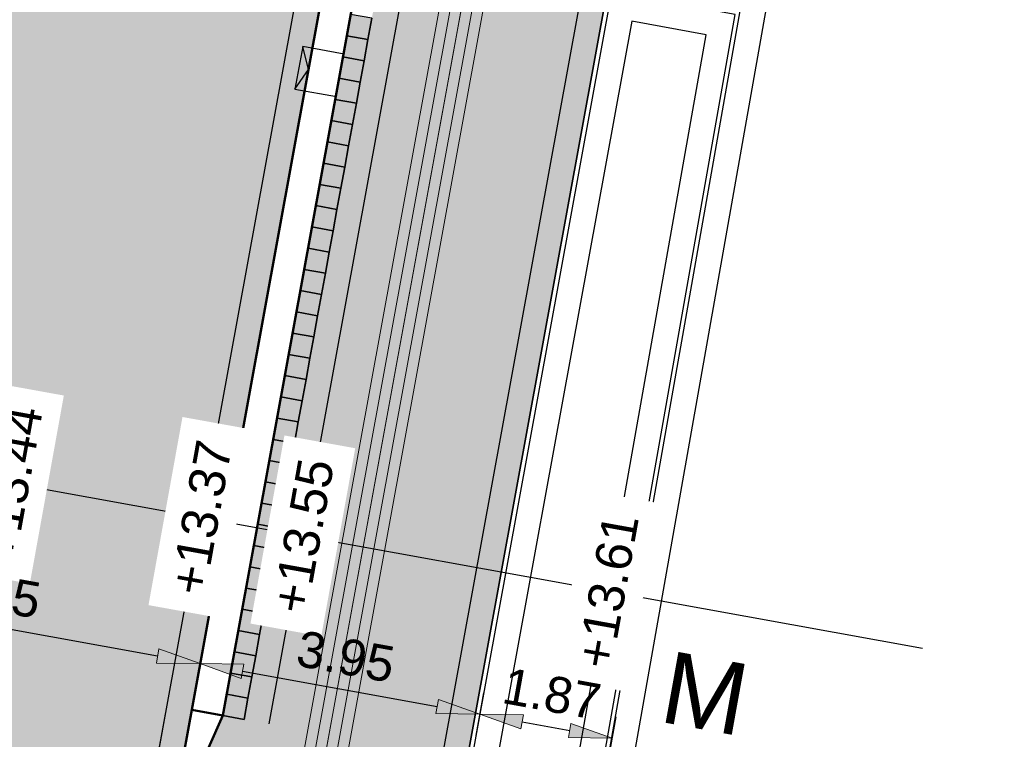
# Model space of a CAD drawing. Header units: metres. Extents: x 131295 to 132236, y 397710 to 398702.
# Tile 114 of 127: x 131695 to 131709, y 398653 to 398663. Entities that reach past the tile are written whole.
import ezdxf
from ezdxf.enums import TextEntityAlignment as Align

# ---------------------------------------------------------------- set-up
doc = ezdxf.new("R2010")
doc.units = ezdxf.units.M
doc.layers.get('Defpoints').update_dxf_attribs({"color": 128})
for name, color, linetype, lineweight in [('N-D-dwarsprofiel situatie @ 0.2', 7, 'Continuous', 25), ('N-KO-bushalteband (leicon)', 130, 'Continuous', 50), ('N-KO-opsluitband 60x200mm', 2, 'Continuous', 25), ('N-KO-opsluitband achterkant', 8, 'Continuous', 5), ('N-RI-trottoirkolk', 7, 'Continuous', 25), ("N-VH-arcering 'MAT' grijs 250", 250, 'Continuous', 18), ("N-VH-arcering 'MAT' grijs 254", 254, 'Continuous', 18), ("N-VH-arcering 'MAT' wit 255", 255, 'Continuous', 18), ('N-VH-arcering betontegels blokverband', 8, 'Continuous', 5), ('N-VH-arcering geleidelijntegels', 8, 'Continuous', 5), ('X-AL-maatvoering', 1, 'Continuous', 18), ('X-AL-planhoogte', 190, 'Continuous', 25)]:
    doc.layers.add(name, color=color, linetype=linetype, lineweight=lineweight)
doc.layers.add("N-VH-arcering 'MAT' kleur 1 (heiderood)", color=7, linetype='Continuous', lineweight=18, true_color=0xd98c8c)
for name, color, linetype, plot in [('X-AL-contourlijnen', 30, 'Continuous', False), ('X-AL-hulplijn bandenlijnnummers', 30, 'Continuous', False), ('X-AL-hulplijn hoogtetekst', 190, 'Continuous', False)]:
    doc.layers.add(name, color=color, linetype=linetype, plot=plot)
doc.styles.add('CS Annotative', font='arial.ttf')
doc.dimstyles.new('CS Annotative', dxfattribs={"dimtxt": 2.5, "dimasz": 3, "dimexe": 0.18, "dimexo": 0.0625, "dimgap": 1, "dimtad": 1, "dimzin": 0, "dimdsep": 46, "dimtxsty": 'CS Annotative', "dimblk": 'CS Dimensionpijl', "dimcen": 0, "dimse1": 1, "dimse2": 1, "dimclrd": 256, "dimclre": 256, "dimclrt": 2, "dimadec": 0, "dimazin": 0, "dimtm": 1e-09, "dimtfac": 1, "dimtofl": 0, "dimtmove": 1, "dimatfit": 3, "dimfxl": 1, "dimtfillclr": 256, "dimtolj": 1, "dimtzin": 0, "dimarcsym": 0})

# ---------------------------------------------------------------- blocks, each defined once
blk = doc.blocks.new('CS Dimensionpijl')
h = blk.add_hatch(color=256)
h.dxf.hatch_style = 1
h.paths.add_polyline_path([(-1, -0.1666666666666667), (0, 0), (-1, 0.1666666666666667)])
at = {"flags": 128}
blk.add_lwpolyline([(0, 0.5), (0, -0.5)], dxfattribs=at)
blk.add_lwpolyline([(-1, -0.1666666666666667), (0, 0), (-1, 0.1666666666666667)], close=True, dxfattribs=at)
blk = doc.blocks.new('*D259')
at = {"layer": 'Defpoints', "color": 0, "transparency": 16777216}
for p in [(131701.5173883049, 398653.5191322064), (131703.3583539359, 398653.1862231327), (131703.0757503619, 398651.6234436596)]:
    blk.add_point(p, dxfattribs=at)
at = {"layer": 'X-AL-maatvoering', "lineweight": -2, "transparency": 16777216}
blk.add_line((131702.1078122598, 398653.4123635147), (131702.767929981, 398653.2929918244), dxfattribs=at)
at = {"layer": 'X-AL-maatvoering', "lineweight": -2, "transparency": 16777216, "xscale": 0.6000000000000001, "yscale": 0.6000000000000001, "zscale": 0.6000000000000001}
for p, rotation in [((131701.5173883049, 398653.5191322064), 169.749751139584), ((131703.3583539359, 398653.1862231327), 349.7497511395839)]:
    blk.add_blockref('CS Dimensionpijl', p, dxfattribs=dict(at, rotation=rotation))
at = {"layer": 'X-AL-maatvoering', "color": 2, "transparency": 16777216, "insert": (131702.5188883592, 398653.8006977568), "char_height": 0.5, "attachment_point": 5, "rotation": 349.749751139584, "style": 'CS Annotative'}
blk.add_mtext('\\A1;1.87', dxfattribs=at)
blk = doc.blocks.new('*U471')
for points in [[(0, 0), (-3.53480071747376, -19.38027824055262), (-3.23966957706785, -19.43410769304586), (0.2951311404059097, -0.05382945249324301)], [(0.1475655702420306, -0.02691472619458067), (-3.387235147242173, -19.40719296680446), (-3.387235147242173, -19.40719296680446), (0.1475655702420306, -0.02691472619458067)]]:
    blk.add_lwpolyline(points, close=True)
blk = doc.blocks.new('*U475')
for points in [[(0, 0), (-2.7901599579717, -15.29763079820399), (-2.49502881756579, -15.35146025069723), (0.2951311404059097, -0.05382945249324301)], [(0.1475655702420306, -0.02691472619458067), (-2.642594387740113, -15.32454552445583), (-2.642594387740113, -15.32454552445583), (0.1475655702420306, -0.02691472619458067)]]:
    blk.add_lwpolyline(points, close=True)
blk = doc.blocks.new('*U496')
blk.add_lwpolyline([(-0.3948977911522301, 1.596771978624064), (-0.9331923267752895, -1.354539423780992), (1.944336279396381, -1.879376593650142), (2.482630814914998, 1.071934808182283)], close=True)
for points in [[(-0.9331923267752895, -1.354539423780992), (0, 0), (-0.3948977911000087, 1.596771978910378)], [(-0.2691472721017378, -1.475655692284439), (0.2691472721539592, 1.475655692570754)]]:
    blk.add_lwpolyline(points)
blk = doc.blocks.new('*U520')
at = {"lineweight": 50, "style": 'CS Annotative'}
for tag, p in [('Dwp1:', (-56.77764828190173, 23.21765693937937)), ('Dwp2:', (51.47066658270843, 3.631972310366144))]:
    blk.add_attdef(tag, text='', height=4.999999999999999, rotation=349.75, dxfattribs=at).set_placement(p, align=Align.MIDDLE_CENTER)
blk = doc.blocks.new('*D524')
at = {"layer": 'Defpoints', "color": 0, "transparency": 16777216}
for p in [(131691.6780885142, 398655.2984115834), (131697.630426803, 398654.222026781), (131697.630426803, 398654.222026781)]:
    blk.add_point(p, dxfattribs=at)
at = {"layer": 'X-AL-maatvoering', "lineweight": -2, "transparency": 16777216}
blk.add_line((131692.268512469, 398655.1916428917), (131697.0400028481, 398654.3287954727), dxfattribs=at)
at = {"layer": 'X-AL-maatvoering', "lineweight": -2, "transparency": 16777216, "xscale": 0.6000000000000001, "yscale": 0.6000000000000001, "zscale": 0.6000000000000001}
for p, rotation in [((131691.6780885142, 398655.2984115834), 169.7497511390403), ((131697.630426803, 398654.222026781), 349.7497511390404)]:
    blk.add_blockref('CS Dimensionpijl', p, dxfattribs=dict(at, rotation=rotation))
at = {"layer": 'X-AL-maatvoering', "color": 2, "transparency": 16777216, "insert": (131694.7352748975, 398655.2082392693), "char_height": 0.5, "attachment_point": 5, "rotation": 349.74975113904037, "style": 'CS Annotative'}
blk.add_mtext('\\A1;6.05', dxfattribs=at)
blk = doc.blocks.new('*D525')
at = {"layer": 'Defpoints', "color": 0, "transparency": 16777216}
for p in [(131697.630426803, 398654.222026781), (131701.5173139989, 398653.5187212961), (131701.5173883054, 398653.5191322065)]:
    blk.add_point(p, dxfattribs=at)
at = {"layer": 'X-AL-maatvoering', "lineweight": -2, "transparency": 16777216}
blk.add_line((131698.2208507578, 398654.1152580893), (131700.9269643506, 398653.6259008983), dxfattribs=at)
at = {"layer": 'X-AL-maatvoering', "lineweight": -2, "transparency": 16777216, "xscale": 0.6000000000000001, "yscale": 0.6000000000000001, "zscale": 0.6000000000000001}
for p, rotation in [((131697.630426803, 398654.2220267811), 169.7497511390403), ((131701.5173883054, 398653.5191322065), 349.7497511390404)]:
    blk.add_blockref('CS Dimensionpijl', p, dxfattribs=dict(at, rotation=rotation))
at = {"layer": 'X-AL-maatvoering', "color": 2, "transparency": 16777216, "insert": (131699.6549551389, 398654.3187673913), "char_height": 0.5, "attachment_point": 5, "rotation": 349.74975113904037, "style": 'CS Annotative'}
blk.add_mtext('\\A1;3.95', dxfattribs=at)

msp = doc.modelspace()

# ---------------------------------------------------------------- hatches: boundary and pattern name
at = {"layer": "N-VH-arcering 'MAT' grijs 250"}
h = msp.add_hatch(color=256, dxfattribs=at)
h.dxf.hatch_style = 1
h.paths.add_polyline_path([(131699.9638206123, 398662.8912060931), (131699.6686894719, 398662.9450355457), (131699.6148600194, 398662.6499044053), (131699.9099911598, 398662.5960749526)])
h = msp.add_hatch(color=256, dxfattribs=at)
h.dxf.hatch_style = 1
h.paths.add_polyline_path([(131699.8561617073, 398662.3009438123), (131699.5610305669, 398662.3547732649), (131699.5072011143, 398662.0596421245), (131699.8023322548, 398662.0058126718)])
h = msp.add_hatch(color=256, dxfattribs=at)
h.dxf.hatch_style = 1
h.paths.add_polyline_path([(131699.7485028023, 398661.7106815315), (131699.4533716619, 398661.7645109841), (131699.3995422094, 398661.4693798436), (131699.6946733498, 398661.415550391)])
h = msp.add_hatch(color=256, dxfattribs=at)
h.dxf.hatch_style = 1
h.paths.add_polyline_path([(131699.6408438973, 398661.1204192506), (131699.3457127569, 398661.1742487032), (131699.2918833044, 398660.8791175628), (131699.5870144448, 398660.8252881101)])
h = msp.add_hatch(color=256, dxfattribs=at)
h.dxf.hatch_style = 1
h.paths.add_polyline_path([(131699.5331849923, 398660.5301569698), (131699.2380538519, 398660.5839864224), (131699.1842243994, 398660.2888552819), (131699.4793555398, 398660.2350258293)])
h = msp.add_hatch(color=256, dxfattribs=at)
h.dxf.hatch_style = 1
h.paths.add_polyline_path([(131699.4255260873, 398659.939894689), (131699.1303949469, 398659.9937241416), (131699.0765654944, 398659.6985930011), (131699.3716966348, 398659.6447635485)])
h = msp.add_hatch(color=256, dxfattribs=at)
h.dxf.hatch_style = 1
h.paths.add_polyline_path([(131699.3178671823, 398659.3496324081), (131699.0227360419, 398659.4034618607), (131698.9689065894, 398659.1083307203), (131699.2640377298, 398659.0545012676)])
h = msp.add_hatch(color=256, dxfattribs=at)
h.dxf.hatch_style = 1
h.paths.add_polyline_path([(131699.2102082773, 398658.7593701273), (131698.9150771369, 398658.8131995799), (131698.8612476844, 398658.5180684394), (131699.1563788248, 398658.4642389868)])
h = msp.add_hatch(color=256, dxfattribs=at)
h.dxf.hatch_style = 1
h.paths.add_polyline_path([(131699.1025493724, 398658.1691078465), (131698.8074182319, 398658.2229372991), (131698.7535887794, 398657.9278061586), (131699.0487199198, 398657.8739767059)])
h = msp.add_hatch(color=256, dxfattribs=at)
h.dxf.hatch_style = 1
h.paths.add_polyline_path([(131698.9948904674, 398657.5788455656), (131698.6997593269, 398657.6326750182), (131698.6459298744, 398657.3375438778), (131698.9410610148, 398657.2837144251)])
h = msp.add_hatch(color=256, dxfattribs=at)
h.dxf.hatch_style = 1
h.paths.add_polyline_path([(131698.8872315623, 398656.9885832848), (131698.5921004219, 398657.0424127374), (131698.5382709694, 398656.7472815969), (131698.8334021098, 398656.6934521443)])
h = msp.add_hatch(color=256, dxfattribs=at)
h.dxf.hatch_style = 1
h.paths.add_polyline_path([(131698.7795726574, 398656.3983210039), (131698.4844415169, 398656.4521504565), (131698.4306120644, 398656.1570193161), (131698.7257432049, 398656.1031898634)])
h = msp.add_hatch(color=256, dxfattribs=at)
h.dxf.hatch_style = 1
h.paths.add_polyline_path([(131698.6719137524, 398655.8080587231), (131698.3767826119, 398655.8618881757), (131698.3229531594, 398655.5667570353), (131698.6180842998, 398655.5129275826)])
h = msp.add_hatch(color=256, dxfattribs=at)
h.dxf.hatch_style = 1
h.paths.add_polyline_path([(131698.5642548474, 398655.2177964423), (131698.2691237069, 398655.2716258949), (131698.2152942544, 398654.9764947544), (131698.5104253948, 398654.9226653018)])
h = msp.add_hatch(color=256, dxfattribs=at)
h.dxf.hatch_style = 1
h.paths.add_polyline_path([(131698.4565959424, 398654.6275341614), (131698.1614648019, 398654.681363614), (131698.1076353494, 398654.3862324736), (131698.4027664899, 398654.3324030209)])
h = msp.add_hatch(color=256, dxfattribs=at)
h.dxf.hatch_style = 1
h.paths.add_polyline_path([(131698.3489370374, 398654.0372718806), (131698.0538058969, 398654.0911013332), (131697.9999764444, 398653.7959701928), (131698.2951075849, 398653.7421407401)])
at = {"layer": "N-VH-arcering 'MAT' grijs 254"}
h = msp.add_hatch(color=256, dxfattribs=at)
h.dxf.hatch_style = 1
edge = h.paths.add_edge_path()
edge.add_line((131695.7115261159, 398630.325678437), (131697.2135812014, 398630.0517161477))
edge.add_line((131697.2135812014, 398630.0517161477), (131696.6035140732, 398626.7068965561))
edge.add_line((131696.6035140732, 398626.7068965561), (131695.1014589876, 398626.9808588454))
edge.add_line((131695.1014589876, 398626.9808588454), (131694.634937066, 398624.4230556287))
edge.add_line((131694.634937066, 398624.4230556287), (131696.1369921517, 398624.1490933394))
edge.add_line((131696.1369921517, 398624.1490933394), (131695.5269250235, 398620.8042737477))
edge.add_line((131695.5269250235, 398620.8042737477), (131694.0248699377, 398621.0782360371))
edge.add_line((131694.0248699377, 398621.0782360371), (131693.5583480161, 398618.5204328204))
edge.add_line((131693.5583480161, 398618.5204328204), (131695.060403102, 398618.246470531))
edge.add_line((131695.060403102, 398618.246470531), (131694.4503359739, 398614.9016509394))
edge.add_line((131694.4503359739, 398614.9016509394), (131692.9482808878, 398615.1756132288))
edge.add_line((131692.9482808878, 398615.1756132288), (131692.4817589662, 398612.617810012))
edge.add_line((131692.4817589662, 398612.617810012), (131693.9838140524, 398612.3438477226))
edge.add_line((131693.9838140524, 398612.3438477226), (131693.3737469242, 398608.999028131))
edge.add_line((131693.3737469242, 398608.999028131), (131691.8716918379, 398609.2729904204))
edge.add_line((131691.8716918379, 398609.2729904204), (131691.4051699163, 398606.7151872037))
edge.add_line((131691.4051699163, 398606.7151872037), (131692.9072250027, 398606.4412249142))
edge.add_line((131692.9072250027, 398606.4412249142), (131692.2971578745, 398603.0964053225))
edge.add_line((131692.2971578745, 398603.0964053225), (131690.795102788, 398603.370367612))
edge.add_line((131690.795102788, 398603.370367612), (131690.3285808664, 398600.8125643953))
edge.add_line((131690.3285808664, 398600.8125643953), (131691.830635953, 398600.5386021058))
edge.add_line((131691.830635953, 398600.5386021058), (131691.2205688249, 398597.1937825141))
edge.add_line((131691.2205688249, 398597.1937825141), (131689.718513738, 398597.4677448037))
edge.add_line((131689.718513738, 398597.4677448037), (131689.2519918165, 398594.909941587))
edge.add_line((131689.2519918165, 398594.909941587), (131690.7540469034, 398594.6359792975))
edge.add_line((131690.7540469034, 398594.6359792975), (131690.1439797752, 398591.2911597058))
edge.add_line((131690.1439797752, 398591.2911597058), (131688.6419246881, 398591.5651219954))
edge.add_line((131688.6419246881, 398591.5651219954), (131688.1754027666, 398589.0073187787))
edge.add_line((131688.1754027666, 398589.0073187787), (131689.6774578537, 398588.7333564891))
edge.add_line((131689.6774578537, 398588.7333564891), (131689.0494475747, 398585.2901598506))
edge.add_line((131689.0494475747, 398585.2901598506), (131687.5473924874, 398585.5641221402))
edge.add_line((131687.5473924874, 398585.5641221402), (131687.0988137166, 398583.1046959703))
edge.add_line((131687.0988137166, 398583.1046959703), (131688.600868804, 398582.8307336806))
edge.add_line((131688.600868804, 398582.8307336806), (131687.9908016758, 398579.485914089))
edge.add_line((131687.9908016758, 398579.485914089), (131686.4887465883, 398579.7598763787))
edge.add_line((131686.4887465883, 398579.7598763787), (131686.1658011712, 398577.9892611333))
edge.add_line((131686.1658011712, 398577.9892611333), (131689.2384153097, 398577.4288420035))
edge.add_line((131689.2384153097, 398577.4288420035), (131690.4195680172, 398584.1450437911))
edge.add_line((131690.4195680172, 398584.1450437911), (131691.8812181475, 398592.4561936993))
edge.add_line((131691.8812181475, 398592.4561936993), (131692.1363611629, 398592.4572597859))
edge.add_line((131692.1363611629, 398592.4572597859), (131693.3621715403, 398599.188436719))
edge.add_line((131693.3621715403, 398599.188436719), (131695.3714628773, 398610.7258509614))
edge.add_line((131695.3714628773, 398610.7258509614), (131695.2322205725, 398610.75010062))
edge.add_line((131695.2322205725, 398610.75010062), (131699.157284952, 398632.2449527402))
edge.add_line((131699.157284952, 398632.2449527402), (131700.5671671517, 398640.1013255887))
edge.add_line((131700.5671671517, 398640.1013255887), (131701.8348032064, 398644.6247820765))
edge.add_line((131701.8348032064, 398644.6247820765), (131702.2288481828, 398644.5395129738))
edge.add_line((131702.2288481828, 398644.5395129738), (131702.7159195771, 398646.7464748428))
edge.add_line((131702.7159195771, 398646.7464748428), (131702.2314851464, 398646.8476392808))
edge.add_line((131702.2314851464, 398646.8476392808), (131702.4362585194, 398648.0059927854))
edge.add_line((131702.4362585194, 398648.0059927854), (131701.4985406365, 398648.1770246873))
edge.add_arc((131701.6779721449, 398649.1607951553), 0.999999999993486, 169.6633514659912, 259.6633514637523, ccw=False)
edge.add_line((131700.6942016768, 398649.3402266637), (131703.2994990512, 398663.6243099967))
edge.add_line((131703.2994990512, 398663.6243099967), (131704.7751547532, 398663.3551627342))
edge.add_line((131704.7751547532, 398663.3551627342), (131704.807500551, 398663.5325052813))
edge.add_line((131704.807500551, 398663.5325052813), (131703.3318448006, 398663.8016525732))
edge.add_line((131703.3318448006, 398663.8016525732), (131704.031627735, 398667.6383573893))
edge.add_line((131704.031627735, 398667.6383573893), (131705.5072834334, 398667.3692101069))
edge.add_line((131705.5072834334, 398667.3692101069), (131708.8084930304, 398685.4687765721))
edge.add_line((131708.8084930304, 398685.4687765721), (131707.869422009, 398685.5588225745))
edge.add_line((131707.869422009, 398685.5588225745), (131706.4278130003, 398685.8142975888))
edge.add_arc((131705.9392232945, 398683.0572556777), 2.800000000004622, 79.95065141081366, 169.663351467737)
edge.add_line((131703.1846659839, 398683.559663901), (131705.5358774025, 398683.1308225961))
edge.add_arc((131705.3564458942, 398682.1470521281), 0.9999999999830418, -10.336648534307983, 79.66335146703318, ccw=False)
edge.add_line((131706.3402163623, 398681.9676206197), (131704.992517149, 398674.5785800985))
edge.add_arc((131704.008746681, 398674.7580116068), 0.9999999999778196, 259.6633514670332, 349.6633514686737, ccw=False)
edge.add_line((131703.8293151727, 398673.7742411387), (131701.4781037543, 398674.2030824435))
edge.add_line((131701.4781037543, 398674.2030824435), (131701.5347771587, 398673.1762484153))
edge.add_line((131701.5347771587, 398673.1762484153), (131701.8299082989, 398673.122418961))
edge.add_line((131701.8299082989, 398673.122418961), (131701.7940219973, 398672.9256648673))
edge.add_line((131701.7940219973, 398672.9256648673), (131701.7401925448, 398672.6305337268))
edge.add_line((131701.7401925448, 398672.6305337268), (131701.6863630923, 398672.3354025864))
edge.add_line((131701.6863630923, 398672.3354025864), (131701.6325336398, 398672.0402714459))
edge.add_line((131701.6325336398, 398672.0402714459), (131701.5787041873, 398671.7451403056))
edge.add_line((131701.5787041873, 398671.7451403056), (131701.5248747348, 398671.4500091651))
edge.add_line((131701.5248747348, 398671.4500091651), (131701.4710452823, 398671.1548780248))
edge.add_line((131701.4710452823, 398671.1548780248), (131701.4172158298, 398670.8597468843))
edge.add_line((131701.4172158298, 398670.8597468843), (131701.3633863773, 398670.5646157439))
edge.add_line((131701.3633863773, 398670.5646157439), (131701.3095569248, 398670.2694846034))
edge.add_line((131701.3095569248, 398670.2694846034), (131701.2557274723, 398669.9743534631))
edge.add_line((131701.2557274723, 398669.9743534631), (131701.2018980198, 398669.6792223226))
edge.add_line((131701.2018980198, 398669.6792223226), (131701.1480685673, 398669.3840911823))
edge.add_line((131701.1480685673, 398669.3840911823), (131701.0942391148, 398669.0889600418))
edge.add_line((131701.0942391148, 398669.0889600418), (131701.0404096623, 398668.7938289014))
edge.add_line((131701.0404096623, 398668.7938289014), (131700.9865802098, 398668.4986977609))
edge.add_line((131700.9865802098, 398668.4986977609), (131700.9327507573, 398668.2035666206))
edge.add_line((131700.9327507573, 398668.2035666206), (131700.8789213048, 398667.9084354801))
edge.add_line((131700.8789213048, 398667.9084354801), (131700.8250918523, 398667.6133043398))
edge.add_line((131700.8250918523, 398667.6133043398), (131700.7712623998, 398667.3181731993))
edge.add_line((131700.7712623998, 398667.3181731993), (131700.7174329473, 398667.0230420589))
edge.add_line((131700.7174329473, 398667.0230420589), (131700.6636034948, 398666.7279109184))
edge.add_line((131700.6636034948, 398666.7279109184), (131700.6097740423, 398666.4327797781))
edge.add_line((131700.6097740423, 398666.4327797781), (131700.5559445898, 398666.1376486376))
edge.add_line((131700.5559445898, 398666.1376486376), (131700.5021151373, 398665.8425174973))
edge.add_line((131700.5021151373, 398665.8425174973), (131700.4482856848, 398665.5473863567))
edge.add_line((131700.4482856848, 398665.5473863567), (131700.3944562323, 398665.2522552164))
edge.add_line((131700.3944562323, 398665.2522552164), (131700.3406267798, 398664.9571240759))
edge.add_line((131700.3406267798, 398664.9571240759), (131700.2867973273, 398664.6619929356))
edge.add_line((131700.2867973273, 398664.6619929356), (131700.2329678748, 398664.3668617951))
edge.add_line((131700.2329678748, 398664.3668617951), (131700.1791384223, 398664.0717306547))
edge.add_line((131700.1791384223, 398664.0717306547), (131700.1253089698, 398663.7765995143))
edge.add_line((131700.1253089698, 398663.7765995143), (131700.0714795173, 398663.481468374))
edge.add_line((131700.0714795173, 398663.481468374), (131700.0176500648, 398663.1863372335))
edge.add_line((131700.0176500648, 398663.1863372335), (131699.9638206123, 398662.8912060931))
edge.add_line((131699.9638206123, 398662.8912060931), (131699.9099911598, 398662.5960749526))
edge.add_line((131699.9099911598, 398662.5960749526), (131699.8561617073, 398662.3009438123))
edge.add_line((131699.8561617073, 398662.3009438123), (131699.8023322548, 398662.0058126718))
edge.add_line((131699.8023322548, 398662.0058126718), (131699.7485028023, 398661.7106815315))
edge.add_line((131699.7485028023, 398661.7106815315), (131699.6946733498, 398661.415550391))
edge.add_line((131699.6946733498, 398661.415550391), (131699.6408438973, 398661.1204192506))
edge.add_line((131699.6408438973, 398661.1204192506), (131699.5870144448, 398660.8252881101))
edge.add_line((131699.5870144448, 398660.8252881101), (131699.5331849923, 398660.5301569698))
edge.add_line((131699.5331849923, 398660.5301569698), (131699.4793555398, 398660.2350258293))
edge.add_line((131699.4793555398, 398660.2350258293), (131699.4255260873, 398659.939894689))
edge.add_line((131699.4255260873, 398659.939894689), (131699.3716966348, 398659.6447635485))
edge.add_line((131699.3716966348, 398659.6447635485), (131699.3178671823, 398659.3496324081))
edge.add_line((131699.3178671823, 398659.3496324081), (131699.2640377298, 398659.0545012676))
edge.add_line((131699.2640377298, 398659.0545012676), (131699.2102082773, 398658.7593701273))
edge.add_line((131699.2102082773, 398658.7593701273), (131699.1563788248, 398658.4642389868))
edge.add_line((131699.1563788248, 398658.4642389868), (131699.1025493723, 398658.1691078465))
edge.add_line((131699.1025493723, 398658.1691078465), (131699.0487199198, 398657.8739767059))
edge.add_line((131699.0487199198, 398657.8739767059), (131698.9948904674, 398657.5788455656))
edge.add_line((131698.9948904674, 398657.5788455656), (131698.9410610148, 398657.2837144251))
edge.add_line((131698.9410610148, 398657.2837144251), (131698.8872315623, 398656.9885832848))
edge.add_line((131698.8872315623, 398656.9885832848), (131698.8334021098, 398656.6934521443))
edge.add_line((131698.8334021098, 398656.6934521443), (131698.7795726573, 398656.3983210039))
edge.add_line((131698.7795726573, 398656.3983210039), (131698.7257432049, 398656.1031898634))
edge.add_line((131698.7257432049, 398656.1031898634), (131698.6719137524, 398655.8080587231))
edge.add_line((131698.6719137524, 398655.8080587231), (131698.6180842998, 398655.5129275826))
edge.add_line((131698.6180842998, 398655.5129275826), (131698.5642548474, 398655.2177964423))
edge.add_line((131698.5642548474, 398655.2177964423), (131698.5104253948, 398654.9226653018))
edge.add_line((131698.5104253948, 398654.9226653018), (131698.4565959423, 398654.6275341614))
edge.add_line((131698.4565959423, 398654.6275341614), (131698.4027664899, 398654.3324030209))
edge.add_line((131698.4027664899, 398654.3324030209), (131698.3489370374, 398654.0372718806))
edge.add_line((131698.3489370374, 398654.0372718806), (131698.2951075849, 398653.7421407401))
edge.add_line((131698.2951075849, 398653.7421407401), (131698.2412781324, 398653.4470095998))
edge.add_line((131698.2412781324, 398653.4470095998), (131697.9461469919, 398653.5008390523))
edge.add_line((131697.9461469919, 398653.5008390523), (131697.530610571, 398652.5601321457))
edge.add_line((131697.530610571, 398652.5601321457), (131696.5078509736, 398646.9526404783))
edge.add_arc((131696.802982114, 398646.8988110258), 0.2999999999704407, 169.6633514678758, 259.6633514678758)
edge.add_line((131696.7491526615, 398646.6036798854), (131697.9296772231, 398646.3883620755))
edge.add_line((131697.9296772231, 398646.3883620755), (131698.6183165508, 398646.2627600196))
edge.add_line((131698.6183165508, 398646.2627600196), (131698.5286007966, 398645.7708747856))
edge.add_line((131698.5286007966, 398645.7708747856), (131697.8647042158, 398642.1309240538))
edge.add_line((131697.8647042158, 398642.1309240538), (131699.3667593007, 398641.8569617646))
edge.add_line((131699.3667593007, 398641.8569617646), (131698.7566921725, 398638.5121421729))
edge.add_line((131698.7566921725, 398638.5121421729), (131697.2546370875, 398638.7861044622))
edge.add_line((131697.2546370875, 398638.7861044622), (131695.7115261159, 398630.325678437))
at = {"layer": "N-VH-arcering 'MAT' kleur 1 (heiderood)"}
h = msp.add_hatch(color=256, dxfattribs=at)
h.dxf.hatch_style = 1
edge = h.paths.add_edge_path()
edge.add_line((131696.31109688, 398646.98852678), (131697.3338564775, 398652.5960184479))
edge.add_line((131697.3338564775, 398652.5960184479), (131697.5226293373, 398653.6310048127))
edge.add_line((131697.5226293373, 398653.6310048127), (131701.1041562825, 398673.2674692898))
edge.add_line((131701.1041562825, 398673.2674692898), (131695.1230903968, 398674.349049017))
edge.add_line((131695.1230903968, 398674.349049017), (131695.1132863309, 398674.2948331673))
edge.add_line((131695.1132863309, 398674.2948331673), (131691.5728581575, 398654.7164945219))
edge.add_line((131691.5728581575, 398654.7164945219), (131691.3856462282, 398653.6812246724))
edge.add_line((131691.3856462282, 398653.6812246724), (131688.9770806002, 398640.3620126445))
edge.add_arc((131684.0568809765, 398641.2517517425), 5.000000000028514, 259.6021352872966, 349.7497511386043, ccw=False)
edge.add_line((131683.1544685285, 398636.3338607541), (131680.5873640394, 398636.8049137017))
edge.add_line((131680.5873640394, 398636.8049137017), (131679.6211166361, 398632.1125654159))
edge.add_line((131679.6211166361, 398632.1125654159), (131682.5382554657, 398631.5118687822))
edge.add_arc((131681.52981495, 398626.6146197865), 4.999999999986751, -10.327356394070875, 78.36430790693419, ccw=False)
edge.add_line((131686.4488127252, 398625.7182599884), (131686.4129583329, 398625.5215000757))
edge.add_line((131686.4129583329, 398625.5215000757), (131686.1115657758, 398623.8675333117))
edge.add_line((131686.1115657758, 398623.8675333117), (131686.0757113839, 398623.6707734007))
edge.add_line((131686.0757113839, 398623.6707734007), (131684.8208076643, 398616.7841765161))
edge.add_line((131684.8208076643, 398616.7841765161), (131684.3905549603, 398614.4230575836))
edge.add_line((131684.3905549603, 398614.4230575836), (131682.2392914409, 398602.6174629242))
edge.add_line((131682.2392914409, 398602.6174629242), (131681.809038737, 398600.2563439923))
edge.add_line((131681.809038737, 398600.2563439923), (131679.6577752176, 398588.4507493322))
edge.add_line((131679.6577752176, 398588.4507493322), (131679.2275225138, 398586.0896304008))
edge.add_line((131679.2275225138, 398586.0896304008), (131677.9726187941, 398579.2030335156))
edge.add_line((131677.9726187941, 398579.2030335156), (131683.7553925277, 398578.1492729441))
edge.add_line((131683.7553925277, 398578.1492729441), (131696.31109688, 398646.98852678))
at = {"layer": "N-VH-arcering 'MAT' wit 255"}
h = msp.add_hatch(color=256, dxfattribs=at)
h.dxf.hatch_style = 1
h.paths.add_polyline_path([(131700.0176500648, 398663.1863372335), (131699.7225189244, 398663.2401666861), (131699.6686894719, 398662.9450355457), (131699.9638206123, 398662.8912060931)])
h = msp.add_hatch(color=256, dxfattribs=at)
h.dxf.hatch_style = 1
h.paths.add_polyline_path([(131699.9099911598, 398662.5960749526), (131699.6148600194, 398662.6499044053), (131699.5610305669, 398662.3547732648), (131699.8561617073, 398662.3009438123)])
h = msp.add_hatch(color=256, dxfattribs=at)
h.dxf.hatch_style = 1
h.paths.add_polyline_path([(131699.8023322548, 398662.0058126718), (131699.5072011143, 398662.0596421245), (131699.4533716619, 398661.764510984), (131699.7485028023, 398661.7106815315)])
h = msp.add_hatch(color=256, dxfattribs=at)
h.dxf.hatch_style = 1
h.paths.add_polyline_path([(131699.6946733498, 398661.415550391), (131699.3995422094, 398661.4693798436), (131699.3457127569, 398661.1742487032), (131699.6408438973, 398661.1204192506)])
h = msp.add_hatch(color=256, dxfattribs=at)
h.dxf.hatch_style = 1
h.paths.add_polyline_path([(131699.5870144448, 398660.8252881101), (131699.2918833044, 398660.8791175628), (131699.2380538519, 398660.5839864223), (131699.5331849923, 398660.5301569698)])
h = msp.add_hatch(color=256, dxfattribs=at)
h.dxf.hatch_style = 1
h.paths.add_polyline_path([(131699.4793555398, 398660.2350258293), (131699.1842243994, 398660.2888552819), (131699.1303949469, 398659.9937241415), (131699.4255260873, 398659.939894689)])
h = msp.add_hatch(color=256, dxfattribs=at)
h.dxf.hatch_style = 1
h.paths.add_polyline_path([(131699.3716966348, 398659.6447635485), (131699.0765654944, 398659.6985930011), (131699.0227360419, 398659.4034618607), (131699.3178671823, 398659.3496324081)])
h = msp.add_hatch(color=256, dxfattribs=at)
h.dxf.hatch_style = 1
h.paths.add_polyline_path([(131699.2640377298, 398659.0545012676), (131698.9689065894, 398659.1083307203), (131698.9150771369, 398658.8131995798), (131699.2102082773, 398658.7593701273)])
h = msp.add_hatch(color=256, dxfattribs=at)
h.dxf.hatch_style = 1
h.paths.add_polyline_path([(131699.1563788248, 398658.4642389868), (131698.8612476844, 398658.5180684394), (131698.8074182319, 398658.222937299), (131699.1025493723, 398658.1691078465)])
h = msp.add_hatch(color=256, dxfattribs=at)
h.dxf.hatch_style = 1
h.paths.add_polyline_path([(131699.0487199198, 398657.8739767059), (131698.7535887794, 398657.9278061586), (131698.6997593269, 398657.6326750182), (131698.9948904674, 398657.5788455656)])
h = msp.add_hatch(color=256, dxfattribs=at)
h.dxf.hatch_style = 1
h.paths.add_polyline_path([(131698.9410610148, 398657.2837144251), (131698.6459298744, 398657.3375438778), (131698.5921004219, 398657.0424127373), (131698.8872315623, 398656.9885832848)])
h = msp.add_hatch(color=256, dxfattribs=at)
h.dxf.hatch_style = 1
h.paths.add_polyline_path([(131698.8334021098, 398656.6934521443), (131698.5382709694, 398656.7472815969), (131698.4844415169, 398656.4521504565), (131698.7795726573, 398656.3983210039)])
h = msp.add_hatch(color=256, dxfattribs=at)
h.dxf.hatch_style = 1
h.paths.add_polyline_path([(131698.7257432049, 398656.1031898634), (131698.4306120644, 398656.1570193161), (131698.3767826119, 398655.8618881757), (131698.6719137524, 398655.8080587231)])
h = msp.add_hatch(color=256, dxfattribs=at)
h.dxf.hatch_style = 1
h.paths.add_polyline_path([(131698.6180842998, 398655.5129275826), (131698.3229531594, 398655.5667570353), (131698.2691237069, 398655.2716258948), (131698.5642548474, 398655.2177964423)])
h = msp.add_hatch(color=256, dxfattribs=at)
h.dxf.hatch_style = 1
h.paths.add_polyline_path([(131698.5104253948, 398654.9226653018), (131698.2152942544, 398654.9764947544), (131698.1614648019, 398654.681363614), (131698.4565959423, 398654.6275341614)])
h = msp.add_hatch(color=256, dxfattribs=at)
h.dxf.hatch_style = 1
h.paths.add_polyline_path([(131698.4027664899, 398654.3324030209), (131698.1076353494, 398654.3862324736), (131698.0538058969, 398654.0911013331), (131698.3489370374, 398654.0372718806)])
h = msp.add_hatch(color=256, dxfattribs=at)
h.dxf.hatch_style = 1
h.paths.add_polyline_path([(131698.2951075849, 398653.7421407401), (131697.9999764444, 398653.7959701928), (131697.9461469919, 398653.5008390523), (131698.2412781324, 398653.4470095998)])

# ---------------------------------------------------------------- linework, layer by layer
at = {"layer": 'N-KO-bushalteband (leicon)', "flags": 128}
for points in [[(131701.2813496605, 398674.2389687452), (131701.0925768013, 398673.2039823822), (131697.5226293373, 398653.6310048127), (131697.3338564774, 398652.596018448)], [(131701.4781037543, 398674.2030824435), (131701.5347771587, 398673.1762484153), (131697.9461469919, 398653.5008390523), (131697.5306105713, 398652.5601321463)], [(131697.9461469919, 398653.5008390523), (131697.513287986, 398653.579788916)]]:
    msp.add_lwpolyline(points, dxfattribs=at)
at = {"layer": 'N-KO-opsluitband 60x200mm', "flags": 128}
msp.add_lwpolyline([(131705.13798135, 398663.2889861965), (131703.2994990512, 398663.6243099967), (131700.6942016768, 398649.3402266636, 0.4142135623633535), (131701.4985406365, 398648.1770246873), (131702.4362585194, 398648.0059927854)], format="xyb", close=True, dxfattribs=at)
at = {"layer": 'N-KO-opsluitband achterkant', "flags": 128}
msp.add_lwpolyline([(131705.0685092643, 398663.2406674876), (131703.3477593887, 398663.5545178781), (131700.7532279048, 398649.3294607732, 0.4142135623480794), (131701.509306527, 398648.2360509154), (131702.3876764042, 398648.0758435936)], format="xyb", close=True, dxfattribs=at)
at = {"layer": 'N-VH-arcering betontegels blokverband', "flags": 128}
for points in [[(131700.0176500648, 398663.1863372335), (131699.7225189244, 398663.2401666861), (131699.6686894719, 398662.9450355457), (131699.9638206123, 398662.8912060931)], [(131699.9638206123, 398662.8912060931), (131699.6686894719, 398662.9450355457), (131699.6148600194, 398662.6499044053), (131699.9099911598, 398662.5960749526)], [(131699.9099911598, 398662.5960749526), (131699.6148600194, 398662.6499044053), (131699.5610305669, 398662.3547732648), (131699.8561617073, 398662.3009438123)], [(131699.8561617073, 398662.3009438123), (131699.5610305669, 398662.3547732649), (131699.5072011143, 398662.0596421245), (131699.8023322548, 398662.0058126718)], [(131699.8023322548, 398662.0058126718), (131699.5072011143, 398662.0596421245), (131699.4533716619, 398661.764510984), (131699.7485028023, 398661.7106815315)], [(131699.7485028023, 398661.7106815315), (131699.4533716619, 398661.7645109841), (131699.3995422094, 398661.4693798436), (131699.6946733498, 398661.415550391)], [(131699.6946733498, 398661.415550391), (131699.3995422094, 398661.4693798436), (131699.3457127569, 398661.1742487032), (131699.6408438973, 398661.1204192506)], [(131699.6408438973, 398661.1204192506), (131699.3457127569, 398661.1742487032), (131699.2918833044, 398660.8791175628), (131699.5870144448, 398660.8252881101)], [(131699.5870144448, 398660.8252881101), (131699.2918833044, 398660.8791175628), (131699.2380538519, 398660.5839864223), (131699.5331849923, 398660.5301569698)], [(131699.5331849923, 398660.5301569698), (131699.2380538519, 398660.5839864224), (131699.1842243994, 398660.2888552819), (131699.4793555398, 398660.2350258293)], [(131699.4793555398, 398660.2350258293), (131699.1842243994, 398660.2888552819), (131699.1303949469, 398659.9937241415), (131699.4255260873, 398659.939894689)], [(131699.4255260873, 398659.939894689), (131699.1303949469, 398659.9937241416), (131699.0765654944, 398659.6985930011), (131699.3716966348, 398659.6447635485)], [(131699.3716966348, 398659.6447635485), (131699.0765654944, 398659.6985930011), (131699.0227360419, 398659.4034618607), (131699.3178671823, 398659.3496324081)], [(131699.3178671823, 398659.3496324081), (131699.0227360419, 398659.4034618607), (131698.9689065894, 398659.1083307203), (131699.2640377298, 398659.0545012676)], [(131699.2640377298, 398659.0545012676), (131698.9689065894, 398659.1083307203), (131698.9150771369, 398658.8131995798), (131699.2102082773, 398658.7593701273)], [(131699.2102082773, 398658.7593701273), (131698.9150771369, 398658.8131995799), (131698.8612476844, 398658.5180684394), (131699.1563788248, 398658.4642389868)], [(131699.1563788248, 398658.4642389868), (131698.8612476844, 398658.5180684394), (131698.8074182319, 398658.222937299), (131699.1025493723, 398658.1691078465)], [(131699.1025493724, 398658.1691078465), (131698.8074182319, 398658.2229372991), (131698.7535887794, 398657.9278061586), (131699.0487199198, 398657.8739767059)], [(131699.0487199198, 398657.8739767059), (131698.7535887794, 398657.9278061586), (131698.6997593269, 398657.6326750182), (131698.9948904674, 398657.5788455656)], [(131698.9948904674, 398657.5788455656), (131698.6997593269, 398657.6326750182), (131698.6459298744, 398657.3375438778), (131698.9410610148, 398657.2837144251)], [(131698.9410610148, 398657.2837144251), (131698.6459298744, 398657.3375438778), (131698.5921004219, 398657.0424127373), (131698.8872315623, 398656.9885832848)], [(131698.8872315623, 398656.9885832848), (131698.5921004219, 398657.0424127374), (131698.5382709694, 398656.7472815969), (131698.8334021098, 398656.6934521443)], [(131698.8334021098, 398656.6934521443), (131698.5382709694, 398656.7472815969), (131698.4844415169, 398656.4521504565), (131698.7795726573, 398656.3983210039)], [(131698.7795726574, 398656.3983210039), (131698.4844415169, 398656.4521504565), (131698.4306120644, 398656.1570193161), (131698.7257432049, 398656.1031898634)], [(131698.7257432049, 398656.1031898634), (131698.4306120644, 398656.1570193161), (131698.3767826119, 398655.8618881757), (131698.6719137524, 398655.8080587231)], [(131698.6719137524, 398655.8080587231), (131698.3767826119, 398655.8618881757), (131698.3229531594, 398655.5667570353), (131698.6180842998, 398655.5129275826)], [(131698.6180842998, 398655.5129275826), (131698.3229531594, 398655.5667570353), (131698.2691237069, 398655.2716258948), (131698.5642548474, 398655.2177964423)], [(131698.5642548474, 398655.2177964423), (131698.2691237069, 398655.2716258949), (131698.2152942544, 398654.9764947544), (131698.5104253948, 398654.9226653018)], [(131698.5104253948, 398654.9226653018), (131698.2152942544, 398654.9764947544), (131698.1614648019, 398654.681363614), (131698.4565959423, 398654.6275341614)], [(131698.4565959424, 398654.6275341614), (131698.1614648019, 398654.681363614), (131698.1076353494, 398654.3862324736), (131698.4027664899, 398654.3324030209)], [(131698.4027664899, 398654.3324030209), (131698.1076353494, 398654.3862324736), (131698.0538058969, 398654.0911013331), (131698.3489370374, 398654.0372718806)], [(131698.3489370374, 398654.0372718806), (131698.0538058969, 398654.0911013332), (131697.9999764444, 398653.7959701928), (131698.2951075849, 398653.7421407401)], [(131698.2951075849, 398653.7421407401), (131697.9999764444, 398653.7959701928), (131697.9461469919, 398653.5008390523), (131698.2412781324, 398653.4470095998)]]:
    msp.add_lwpolyline(points, close=True, dxfattribs=at)
at = {"layer": 'X-AL-contourlijnen', "flags": 128}
for points in [[(131695.2322205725, 398610.75010062), (131699.157284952, 398632.2449527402), (131700.5671671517, 398640.1013255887), (131701.8348032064, 398644.6247820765), (131702.2288481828, 398644.5395129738), (131702.7159195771, 398646.7464748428), (131702.2314851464, 398646.8476392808), (131702.4362585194, 398648.0059927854), (131701.4985406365, 398648.1770246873, -0.414213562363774), (131700.6942016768, 398649.3402266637), (131703.2994990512, 398663.6243099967), (131704.7751547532, 398663.3551627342), (131704.807500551, 398663.5325052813), (131703.3318448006, 398663.8016525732), (131704.031627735, 398667.6383573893), (131705.5072834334, 398667.3692101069), (131708.8084930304, 398685.4687765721)], [(131683.7553925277, 398578.1492729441), (131696.31109688, 398646.98852678), (131697.3338564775, 398652.5960184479), (131697.5226293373, 398653.6310048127), (131701.1041562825, 398673.2674692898), (131695.1230903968, 398674.349049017), (131695.1132863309, 398674.2948331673), (131691.5728581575, 398654.7164945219), (131691.3856462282, 398653.6812246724), (131688.9770806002, 398640.3620126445, -0.4149683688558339), (131683.1544685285, 398636.3338607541), (131680.5873640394, 398636.8049137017), (131679.6211166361, 398632.1125654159), (131682.5382554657, 398631.5118687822, -0.4075411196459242)]]:
    msp.add_lwpolyline(points, format="xyb", dxfattribs=at)
msp.add_lwpolyline([(131705.0685092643, 398663.2406674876), (131703.3477593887, 398663.5545178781), (131700.7532279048, 398649.3294607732, 0.414213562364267), (131701.509306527, 398648.2360509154), (131702.3876764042, 398648.0758435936)], format="xyb", close=True, dxfattribs=at)
for points in [[(131700.0176500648, 398663.1863372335), (131699.7225189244, 398663.2401666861), (131699.6686894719, 398662.9450355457), (131699.9638206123, 398662.8912060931)], [(131699.9638206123, 398662.8912060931), (131699.6686894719, 398662.9450355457), (131699.6148600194, 398662.6499044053), (131699.9099911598, 398662.5960749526)], [(131699.9099911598, 398662.5960749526), (131699.6148600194, 398662.6499044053), (131699.5610305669, 398662.3547732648), (131699.8561617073, 398662.3009438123)], [(131699.8561617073, 398662.3009438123), (131699.5610305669, 398662.3547732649), (131699.5072011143, 398662.0596421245), (131699.8023322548, 398662.0058126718)], [(131699.8023322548, 398662.0058126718), (131699.5072011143, 398662.0596421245), (131699.4533716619, 398661.764510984), (131699.7485028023, 398661.7106815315)], [(131699.7485028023, 398661.7106815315), (131699.4533716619, 398661.7645109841), (131699.3995422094, 398661.4693798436), (131699.6946733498, 398661.415550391)], [(131699.6946733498, 398661.415550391), (131699.3995422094, 398661.4693798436), (131699.3457127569, 398661.1742487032), (131699.6408438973, 398661.1204192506)], [(131699.6408438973, 398661.1204192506), (131699.3457127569, 398661.1742487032), (131699.2918833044, 398660.8791175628), (131699.5870144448, 398660.8252881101)], [(131699.5870144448, 398660.8252881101), (131699.2918833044, 398660.8791175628), (131699.2380538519, 398660.5839864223), (131699.5331849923, 398660.5301569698)], [(131699.5331849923, 398660.5301569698), (131699.2380538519, 398660.5839864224), (131699.1842243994, 398660.2888552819), (131699.4793555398, 398660.2350258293)], [(131699.4793555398, 398660.2350258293), (131699.1842243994, 398660.2888552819), (131699.1303949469, 398659.9937241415), (131699.4255260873, 398659.939894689)], [(131699.4255260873, 398659.939894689), (131699.1303949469, 398659.9937241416), (131699.0765654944, 398659.6985930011), (131699.3716966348, 398659.6447635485)], [(131699.3716966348, 398659.6447635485), (131699.0765654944, 398659.6985930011), (131699.0227360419, 398659.4034618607), (131699.3178671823, 398659.3496324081)], [(131699.3178671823, 398659.3496324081), (131699.0227360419, 398659.4034618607), (131698.9689065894, 398659.1083307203), (131699.2640377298, 398659.0545012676)], [(131699.2640377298, 398659.0545012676), (131698.9689065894, 398659.1083307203), (131698.9150771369, 398658.8131995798), (131699.2102082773, 398658.7593701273)], [(131699.2102082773, 398658.7593701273), (131698.9150771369, 398658.8131995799), (131698.8612476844, 398658.5180684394), (131699.1563788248, 398658.4642389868)], [(131699.1563788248, 398658.4642389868), (131698.8612476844, 398658.5180684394), (131698.8074182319, 398658.222937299), (131699.1025493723, 398658.1691078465)], [(131699.1025493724, 398658.1691078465), (131698.8074182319, 398658.2229372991), (131698.7535887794, 398657.9278061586), (131699.0487199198, 398657.8739767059)], [(131699.0487199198, 398657.8739767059), (131698.7535887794, 398657.9278061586), (131698.6997593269, 398657.6326750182), (131698.9948904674, 398657.5788455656)], [(131698.9948904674, 398657.5788455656), (131698.6997593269, 398657.6326750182), (131698.6459298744, 398657.3375438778), (131698.9410610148, 398657.2837144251)], [(131698.9410610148, 398657.2837144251), (131698.6459298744, 398657.3375438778), (131698.5921004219, 398657.0424127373), (131698.8872315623, 398656.9885832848)], [(131698.8872315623, 398656.9885832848), (131698.5921004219, 398657.0424127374), (131698.5382709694, 398656.7472815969), (131698.8334021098, 398656.6934521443)], [(131698.8334021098, 398656.6934521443), (131698.5382709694, 398656.7472815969), (131698.4844415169, 398656.4521504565), (131698.7795726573, 398656.3983210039)], [(131698.7795726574, 398656.3983210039), (131698.4844415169, 398656.4521504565), (131698.4306120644, 398656.1570193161), (131698.7257432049, 398656.1031898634)], [(131698.7257432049, 398656.1031898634), (131698.4306120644, 398656.1570193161), (131698.3767826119, 398655.8618881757), (131698.6719137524, 398655.8080587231)], [(131698.6719137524, 398655.8080587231), (131698.3767826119, 398655.8618881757), (131698.3229531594, 398655.5667570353), (131698.6180842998, 398655.5129275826)], [(131698.6180842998, 398655.5129275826), (131698.3229531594, 398655.5667570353), (131698.2691237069, 398655.2716258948), (131698.5642548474, 398655.2177964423)], [(131698.5642548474, 398655.2177964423), (131698.2691237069, 398655.2716258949), (131698.2152942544, 398654.9764947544), (131698.5104253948, 398654.9226653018)], [(131698.5104253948, 398654.9226653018), (131698.2152942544, 398654.9764947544), (131698.1614648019, 398654.681363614), (131698.4565959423, 398654.6275341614)], [(131698.4565959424, 398654.6275341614), (131698.1614648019, 398654.681363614), (131698.1076353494, 398654.3862324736), (131698.4027664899, 398654.3324030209)], [(131698.4027664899, 398654.3324030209), (131698.1076353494, 398654.3862324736), (131698.0538058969, 398654.0911013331), (131698.3489370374, 398654.0372718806)], [(131698.3489370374, 398654.0372718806), (131698.0538058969, 398654.0911013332), (131697.9999764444, 398653.7959701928), (131698.2951075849, 398653.7421407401)], [(131698.2951075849, 398653.7421407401), (131697.9999764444, 398653.7959701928), (131697.9461469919, 398653.5008390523), (131698.2412781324, 398653.4470095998)]]:
    msp.add_lwpolyline(points, close=True, dxfattribs=at)
msp.add_lwpolyline([(131700.0176500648, 398663.1863372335), (131699.9638206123, 398662.8912060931), (131699.9099911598, 398662.5960749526), (131699.8561617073, 398662.3009438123), (131699.8023322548, 398662.0058126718), (131699.7485028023, 398661.7106815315), (131699.6946733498, 398661.415550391), (131699.6408438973, 398661.1204192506), (131699.5870144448, 398660.8252881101), (131699.5331849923, 398660.5301569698), (131699.4793555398, 398660.2350258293), (131699.4255260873, 398659.939894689), (131699.3716966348, 398659.6447635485), (131699.3178671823, 398659.3496324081), (131699.2640377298, 398659.0545012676), (131699.2102082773, 398658.7593701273), (131699.1563788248, 398658.4642389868), (131699.1025493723, 398658.1691078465), (131699.0487199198, 398657.8739767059), (131698.9948904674, 398657.5788455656), (131698.9410610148, 398657.2837144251), (131698.8872315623, 398656.9885832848), (131698.8334021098, 398656.6934521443), (131698.7795726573, 398656.3983210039), (131698.7257432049, 398656.1031898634), (131698.6719137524, 398655.8080587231), (131698.6180842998, 398655.5129275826), (131698.5642548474, 398655.2177964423), (131698.5104253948, 398654.9226653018), (131698.4565959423, 398654.6275341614), (131698.4027664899, 398654.3324030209), (131698.3489370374, 398654.0372718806), (131698.2951075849, 398653.7421407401), (131698.2412781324, 398653.4470095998), (131697.9461469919, 398653.5008390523), (131697.530610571, 398652.5601321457)], dxfattribs=at)
at = {"layer": 'X-AL-hulplijn bandenlijnnummers', "flags": 128}
msp.add_lwpolyline([(131700.8832005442, 398674.0066386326), (131700.7482571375, 398673.26678341), (131697.1783096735, 398653.6938058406), (131697.0433662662, 398652.9539506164)], dxfattribs=at)
msp.add_lwpolyline([(131705.5432351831, 398663.5708453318), (131703.0179804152, 398664.0314306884), (131700.3498820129, 398649.4030276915, 0.4142135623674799), (131701.4357396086, 398647.8327050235), (131702.719654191, 398647.5985297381)], format="xyb", close=True, dxfattribs=at)
at = {"layer": 'X-AL-hulplijn hoogtetekst', "flags": 128}
for points in [[(131690.4909905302, 398654.8592277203), (131694.1123156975, 398674.8849215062), (131702.2370359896, 398673.4039759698), (131698.5855977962, 398653.3842085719)], [(131700.9370299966, 398674.3017697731), (131700.7482571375, 398673.26678341), (131697.1783096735, 398653.6938058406), (131696.9895368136, 398652.658819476)], [(131680.8572142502, 398659.2876308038), (131707.673029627, 398654.4384211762)]]:
    msp.add_lwpolyline(points, dxfattribs=at)
msp.add_lwpolyline([(131704.6632554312, 398662.9588083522), (131703.6292780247, 398663.1473971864), (131701.0975475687, 398649.2666597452, 0.4142135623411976), (131701.5721075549, 398648.5803705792), (131702.1042807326, 398648.4833066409)], format="xyb", close=True, dxfattribs=at)

# ---------------------------------------------------------------- block references
at = {"layer": 'N-D-dwarsprofiel situatie @ 0.2'}
ref = msp.add_blockref('*U520', (131694.355537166, 398653.0826919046), dxfattribs=dict(at, xscale=0.2, yscale=0.2, zscale=0.2))
ref.add_attrib('Dwp2:', 'M', dxfattribs={"layer": '0', "lineweight": 50, "height": 1, "rotation": 349.7499999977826, "style": 'CS Annotative'}).set_placement((131704.6496704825, 398653.8090863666), align=Align.MIDDLE_CENTER)
at = {"layer": 'N-RI-trottoirkolk', "xscale": 0.2, "yscale": 0.2, "zscale": 0.2}
msp.add_blockref('*U496', (131699.1355981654, 398662.4744410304), dxfattribs=at)
at = {"layer": 'N-VH-arcering geleidelijntegels'}
for name, p in [('*U471', (131701.9975756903, 398669.025848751)), ('*U475', (131701.5480660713, 398664.8893718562))]:
    msp.add_blockref(name, p, dxfattribs=at)

# ---------------------------------------------------------------- dimensions: what is measured, and where the dimension line sits
at = {"layer": 'X-AL-maatvoering'}
dim = msp.add_linear_dim(base=(131701.5173883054, 398653.5191322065), p1=(131697.630426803, 398654.2220267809), p2=(131701.5173139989, 398653.5187212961), angle=169.7497511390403, dimstyle='CS Annotative', dxfattribs=at)
dim.commit()
dim.dimension.update_dxf_attribs({"geometry": '*D525', "text_midpoint": (131699.6549551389, 398654.3187673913)})

# ---------------------------------------------------------------- next in the draw order: texts
at = {"layer": 'X-AL-planhoogte', "char_height": 0.5, "attachment_point": 5, "rotation": 79.74975114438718, "style": 'CS Annotative', "bg_fill": 2}
for s, insert in [('+13.44', (131695.0116369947, 398656.7280307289)), ('+13.37', (131697.6448758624, 398656.2518517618)), ('+13.55', (131699.0618949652, 398655.9956066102)), ('+13.61', (131703.2969185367, 398655.2297705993))]:
    msp.add_mtext(s, dxfattribs=dict(at, insert=insert))

# ---------------------------------------------------------------- next in the draw order: dimensions: what is measured, and where the dimension line sits
at = {"layer": 'X-AL-maatvoering'}
for base, p1, p2, angle, picture, middle in [((131697.630426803, 398654.222026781), (131691.6780885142, 398655.2984115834), (131697.630426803, 398654.2220267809), 169.7497511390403, '*D524', (131694.7352748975, 398655.2082392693)), ((131703.3583539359, 398653.1862231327), (131701.5173883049, 398653.5191322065), (131703.0757503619, 398651.6234436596), 169.749751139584, '*D259', (131702.5188883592, 398653.8006977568))]:
    dim = msp.add_linear_dim(base=base, p1=p1, p2=p2, angle=angle, dimstyle='CS Annotative', dxfattribs=at)
    dim.commit()
    dim.dimension.update_dxf_attribs({"geometry": picture, "text_midpoint": middle})

doc.saveas('drawing.dxf')
